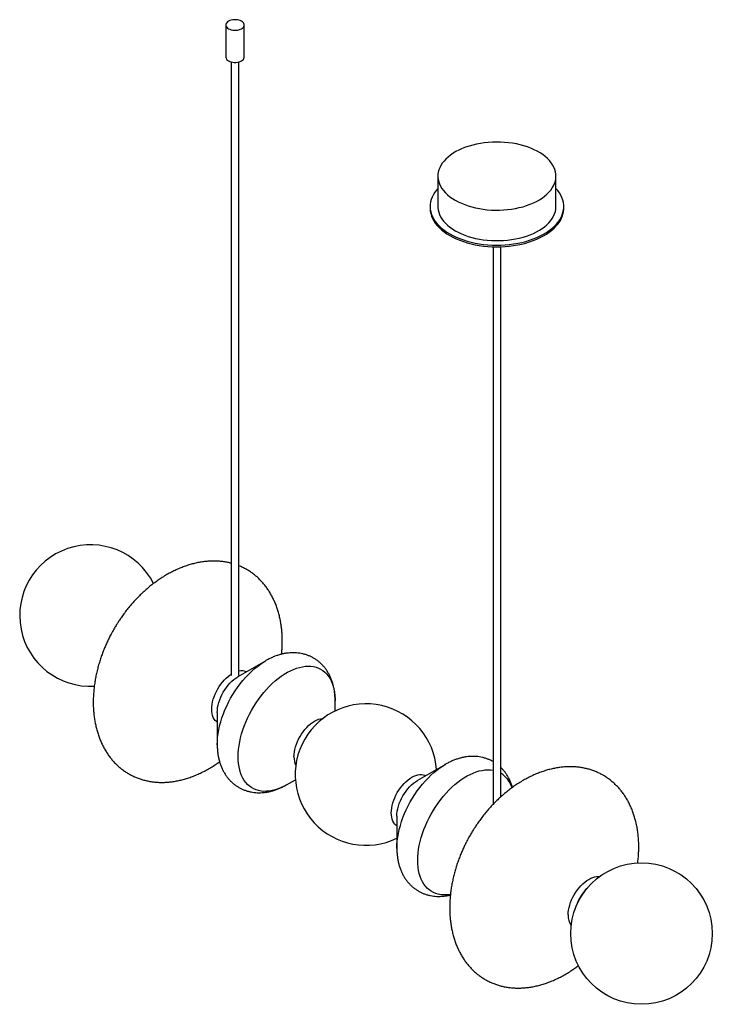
# Paper-space layout '_Isométrica' of a CAD drawing. Header units: inches. Extents: x -17.3 to 17.3, y -11.5 to 37.8.
import ezdxf

# ---------------------------------------------------------------- set-up
doc = ezdxf.new("R2010")
doc.units = ezdxf.units.IN
doc.header["$MEASUREMENT"] = 0

psp = doc.layouts.new('_Isométrica')

# ---------------------------------------------------------------- linework, layer by layer
at = {"color": 7, "linetype": 'Continuous', "lineweight": 25}
for p, q in [((-7.017, 37.541), (-7.017, 35.932)), ((-6.095, 35.932), (-6.095, 37.541)), ((-6.753, 35.691), (-6.753, 4.969)), ((-6.359, 4.969), (-6.359, 35.691)), ((3.601, 29.971), (3.601, 28.444)), ((9.511, 28.444), (9.511, 29.971)), ((3.211, 28.444), (3.211, 28.363)), ((9.901, 28.363), (9.901, 28.444)), ((6.359, 26.435), (6.359, -1.496)), ((6.753, -1.113), (6.753, 26.435)), ((-5.019, 5.701), (-6.417, 4.894)), ((-5.038, 5.69), (-5.019, 5.701)), ((-1.545, 3.189), (-1.545, 3.695)), ((-7.447, 3.11), (-7.447, 1.496)), ((3.973, 0.51), (2.575, -0.297)), ((3.954, 0.499), (3.973, 0.51)), ((-3.973, -0.51), (-3.534, -0.257)), ((1.545, -2.081), (1.545, -3.695))]:
    psp.add_line(p, q, dxfattribs=at)
at = {"color": 7, "linetype": 'Continuous', "lineweight": 25, "flags": 128}
for points in [[(-6.882, 37.352), (-6.82, 37.323), (-6.751, 37.299), (-6.675, 37.284), (-6.596, 37.275), (-6.516, 37.275), (-6.437, 37.284), (-6.361, 37.299), (-6.292, 37.323), (-6.23, 37.352), (-6.178, 37.388), (-6.138, 37.428), (-6.111, 37.472), (-6.097, 37.517), (-6.097, 37.564), (-6.111, 37.609), (-6.138, 37.653), (-6.178, 37.693), (-6.23, 37.729), (-6.292, 37.759), (-6.361, 37.782), (-6.437, 37.798), (-6.516, 37.806), (-6.596, 37.806), (-6.675, 37.798), (-6.751, 37.782), (-6.82, 37.759), (-6.882, 37.729), (-6.934, 37.693), (-6.974, 37.653), (-7.001, 37.609), (-7.015, 37.564), (-7.015, 37.517), (-7.001, 37.472), (-6.974, 37.428), (-6.934, 37.388), (-6.882, 37.352)], [(-6.882, 35.744), (-6.82, 35.714), (-6.751, 35.691), (-6.675, 35.675), (-6.596, 35.667), (-6.516, 35.667), (-6.437, 35.675), (-6.361, 35.691), (-6.292, 35.714), (-6.23, 35.744), (-6.178, 35.779), (-6.138, 35.82), (-6.111, 35.863), (-6.097, 35.909), (-6.095, 35.932)], [(4.467, 28.765), (4.616, 28.685), (4.774, 28.61), (4.941, 28.543), (5.116, 28.482), (5.297, 28.428), (5.484, 28.381), (5.677, 28.342), (5.874, 28.311), (6.074, 28.288), (6.276, 28.273), (6.48, 28.266), (6.684, 28.267), (6.887, 28.276), (7.089, 28.293), (7.288, 28.318), (7.484, 28.351), (7.675, 28.392), (7.861, 28.441), (8.041, 28.496), (8.214, 28.559), (8.378, 28.628), (8.535, 28.704), (8.681, 28.786), (8.818, 28.873), (8.944, 28.966), (9.058, 29.064), (9.161, 29.165), (9.251, 29.271), (9.328, 29.38), (9.392, 29.492), (9.443, 29.606), (9.479, 29.722), (9.502, 29.839), (9.511, 29.956), (9.506, 30.074), (9.486, 30.191), (9.453, 30.308), (9.406, 30.422), (9.345, 30.535), (9.271, 30.644), (9.184, 30.751), (9.085, 30.854), (8.973, 30.952), (8.85, 31.046), (8.716, 31.135), (8.572, 31.218), (8.418, 31.296), (8.256, 31.367), (8.085, 31.431), (7.907, 31.488), (7.722, 31.539), (7.532, 31.581), (7.337, 31.616), (7.139, 31.644), (6.938, 31.663), (6.734, 31.674), (6.531, 31.677), (6.327, 31.672), (6.124, 31.659), (5.923, 31.637), (5.726, 31.608), (5.532, 31.571), (5.343, 31.527), (5.16, 31.475), (4.984, 31.416), (4.815, 31.349), (4.654, 31.277), (4.503, 31.198), (4.361, 31.113), (4.23, 31.023), (4.11, 30.928), (4.001, 30.828), (3.905, 30.725), (3.821, 30.617), (3.75, 30.507), (3.693, 30.394), (3.649, 30.279), (3.62, 30.162), (3.604, 30.045), (3.602, 29.927), (3.614, 29.809), (3.641, 29.693), (3.681, 29.577), (3.735, 29.464), (3.802, 29.352), (3.883, 29.244), (3.976, 29.14), (4.081, 29.039), (4.199, 28.942), (4.327, 28.851), (4.467, 28.765)], [(3.601, 29.349), (3.537, 29.276), (3.45, 29.161), (3.376, 29.044), (3.316, 28.924), (3.269, 28.802), (3.236, 28.678), (3.216, 28.554), (3.211, 28.429), (3.22, 28.304), (3.243, 28.179), (3.279, 28.056), (3.33, 27.934), (3.394, 27.815), (3.471, 27.698), (3.561, 27.584), (3.664, 27.474), (3.779, 27.368), (3.905, 27.267), (4.043, 27.17), (4.191, 27.079)], [(4.191, 27.079), (4.349, 26.993), (4.516, 26.914), (4.692, 26.841), (4.876, 26.774), (5.066, 26.715), (5.263, 26.663), (5.466, 26.619), (5.673, 26.582), (5.884, 26.553), (6.097, 26.531), (6.313, 26.518), (6.529, 26.513), (6.746, 26.516), (6.961, 26.527), (7.175, 26.547), (7.387, 26.574), (7.595, 26.609), (7.798, 26.651), (7.997, 26.702), (8.189, 26.759), (8.375, 26.824), (8.553, 26.895), (8.722, 26.973), (8.883, 27.057), (9.033, 27.147), (9.174, 27.242), (9.303, 27.342), (9.421, 27.447), (9.527, 27.556), (9.62, 27.669), (9.7, 27.785), (9.768, 27.904), (9.821, 28.025), (9.862, 28.148), (9.888, 28.272), (9.9, 28.397), (9.898, 28.522), (9.883, 28.647), (9.853, 28.771), (9.809, 28.893), (9.752, 29.014), (9.681, 29.132), (9.598, 29.248), (9.511, 29.349)], [(3.211, 28.363), (3.211, 28.347), (3.22, 28.222), (3.243, 28.098), (3.279, 27.974), (3.33, 27.853), (3.394, 27.733), (3.471, 27.616), (3.561, 27.503), (3.664, 27.393), (3.779, 27.286), (3.905, 27.185), (4.043, 27.088), (4.191, 26.997)], [(3.601, 28.444), (3.602, 28.4), (3.614, 28.282), (3.641, 28.166), (3.681, 28.05), (3.735, 27.937), (3.802, 27.826), (3.883, 27.717), (3.976, 27.613), (4.081, 27.512), (4.199, 27.415), (4.327, 27.324), (4.467, 27.238)], [(4.191, 26.997), (4.349, 26.912), (4.516, 26.832), (4.692, 26.759), (4.876, 26.693), (5.066, 26.634), (5.263, 26.582), (5.466, 26.537), (5.673, 26.5), (5.884, 26.471), (6.097, 26.45), (6.313, 26.437), (6.529, 26.432), (6.746, 26.435), (6.961, 26.446), (7.175, 26.465), (7.387, 26.492), (7.595, 26.527), (7.798, 26.57), (7.997, 26.62), (8.189, 26.677), (8.375, 26.742), (8.553, 26.813), (8.722, 26.891), (8.883, 26.975), (9.033, 27.065), (9.174, 27.16), (9.303, 27.261), (9.421, 27.366), (9.527, 27.475), (9.62, 27.588), (9.7, 27.704), (9.768, 27.823), (9.821, 27.944), (9.862, 28.067), (9.888, 28.191), (9.9, 28.316), (9.901, 28.363)], [(4.467, 27.238), (4.616, 27.158), (4.774, 27.083), (4.941, 27.016), (5.116, 26.955), (5.297, 26.901), (5.484, 26.854), (5.677, 26.816), (5.874, 26.784), (6.074, 26.761), (6.276, 26.746), (6.48, 26.739), (6.684, 26.74), (6.887, 26.749), (7.089, 26.766), (7.288, 26.791), (7.484, 26.825), (7.675, 26.865), (7.861, 26.914), (8.041, 26.969), (8.214, 27.032), (8.378, 27.101), (8.535, 27.177), (8.681, 27.259), (8.818, 27.346), (8.944, 27.439), (9.058, 27.537), (9.161, 27.638), (9.251, 27.744), (9.328, 27.853), (9.392, 27.965), (9.443, 28.079), (9.479, 28.195), (9.502, 28.312), (9.511, 28.429), (9.511, 28.444)], [(-7.447, 1.496), (-7.442, 1.676), (-7.427, 1.862), (-7.403, 2.051), (-7.369, 2.245), (-7.326, 2.44), (-7.273, 2.638), (-7.211, 2.837), (-7.141, 3.036), (-7.061, 3.234), (-6.974, 3.431), (-6.879, 3.626), (-6.776, 3.818), (-6.666, 4.006), (-6.55, 4.19), (-6.427, 4.368), (-6.299, 4.541), (-6.165, 4.707), (-6.027, 4.866), (-5.885, 5.016), (-5.74, 5.159), (-5.591, 5.292), (-5.44, 5.415), (-5.288, 5.529), (-5.134, 5.631), (-5.038, 5.69)], [(-6.401, 0.892), (-6.396, 1.073), (-6.382, 1.258), (-6.357, 1.448), (-6.324, 1.641), (-6.28, 1.837), (-6.227, 2.034), (-6.166, 2.233), (-6.095, 2.432), (-6.016, 2.63), (-5.929, 2.827), (-5.833, 3.022), (-5.731, 3.214), (-5.621, 3.402), (-5.504, 3.586), (-5.382, 3.765), (-5.253, 3.937), (-5.12, 4.103), (-4.982, 4.262), (-4.84, 4.413), (-4.694, 4.555), (-4.546, 4.688), (-4.395, 4.812), (-4.242, 4.925), (-4.089, 5.028), (-3.935, 5.12), (-3.781, 5.2), (-3.628, 5.269), (-3.476, 5.325), (-3.326, 5.37), (-3.179, 5.402), (-3.035, 5.421), (-2.895, 5.428), (-2.759, 5.423), (-2.628, 5.405), (-2.503, 5.374), (-2.383, 5.331), (-2.27, 5.275), (-2.164, 5.208), (-2.065, 5.129), (-1.973, 5.038), (-1.89, 4.937), (-1.815, 4.824), (-1.749, 4.702), (-1.691, 4.57), (-1.643, 4.429), (-1.605, 4.279), (-1.576, 4.121), (-1.556, 3.956), (-1.546, 3.784), (-1.545, 3.695)], [(-7.725, 3.27), (-7.72, 3.39), (-7.705, 3.514), (-7.681, 3.641), (-7.647, 3.771), (-7.604, 3.901), (-7.552, 4.031), (-7.491, 4.16), (-7.424, 4.286), (-7.349, 4.407), (-7.268, 4.524), (-7.181, 4.634), (-7.089, 4.736), (-6.994, 4.831), (-6.896, 4.916), (-6.796, 4.991), (-6.753, 5.019)], [(-7.447, 3.11), (-7.442, 3.229), (-7.427, 3.353), (-7.403, 3.481), (-7.368, 3.61), (-7.325, 3.741), (-7.273, 3.871), (-7.213, 3.999), (-7.145, 4.125), (-7.07, 4.247), (-6.989, 4.363), (-6.902, 4.473), (-6.811, 4.576), (-6.716, 4.67), (-6.618, 4.755), (-6.518, 4.83), (-6.417, 4.894)], [(-7.447, 3.11), (-7.442, 3.229), (-7.427, 3.353), (-7.403, 3.481), (-7.368, 3.61), (-7.325, 3.741), (-7.273, 3.871), (-7.213, 3.999), (-7.145, 4.125), (-7.07, 4.247), (-6.989, 4.363), (-6.902, 4.473), (-6.811, 4.576), (-6.716, 4.67), (-6.618, 4.755), (-6.518, 4.83), (-6.417, 4.894)], [(-7.447, 2.618), (-7.491, 2.651), (-7.552, 2.71), (-7.604, 2.78), (-7.647, 2.861), (-7.681, 2.951), (-7.705, 3.05), (-7.72, 3.157), (-7.725, 3.27)], [(-3.605, 0.892), (-3.6, 1.011), (-3.585, 1.135), (-3.561, 1.263), (-3.527, 1.392), (-3.484, 1.523), (-3.432, 1.653), (-3.371, 1.781), (-3.303, 1.907), (-3.229, 2.029), (-3.147, 2.145), (-3.061, 2.255), (-2.969, 2.358), (-2.874, 2.452), (-2.776, 2.537), (-2.676, 2.612), (-2.575, 2.676), (-2.474, 2.729), (-2.374, 2.769), (-2.276, 2.797), (-2.181, 2.813), (-2.152, 2.815)], [(-3.605, 0.892), (-3.6, 1.011), (-3.585, 1.135), (-3.561, 1.263), (-3.527, 1.392), (-3.484, 1.523), (-3.432, 1.653), (-3.371, 1.781), (-3.303, 1.907), (-3.229, 2.029), (-3.147, 2.145), (-3.061, 2.255), (-2.969, 2.358), (-2.874, 2.452), (-2.776, 2.537), (-2.676, 2.612), (-2.575, 2.676), (-2.474, 2.729), (-2.374, 2.769), (-2.276, 2.797), (-2.181, 2.813), (-2.152, 2.815)], [(-3.973, -0.51), (-4.089, -0.574), (-4.242, -0.648), (-4.395, -0.711), (-4.546, -0.762), (-4.694, -0.8), (-4.84, -0.826), (-4.982, -0.839), (-5.12, -0.84), (-5.253, -0.828), (-5.382, -0.803), (-5.504, -0.766), (-5.621, -0.717), (-5.731, -0.656), (-5.833, -0.582), (-5.929, -0.498), (-6.016, -0.401), (-6.095, -0.294), (-6.166, -0.177), (-6.227, -0.05), (-6.28, 0.087), (-6.324, 0.233), (-6.357, 0.387), (-6.382, 0.548), (-6.396, 0.717), (-6.401, 0.892)], [(1.545, -3.695), (1.55, -3.515), (1.565, -3.329), (1.589, -3.139), (1.623, -2.946), (1.666, -2.751), (1.719, -2.553), (1.781, -2.354), (1.851, -2.155), (1.931, -1.957), (2.018, -1.76), (2.113, -1.565), (2.216, -1.373), (2.326, -1.185), (2.442, -1.001), (2.565, -0.823), (2.693, -0.65), (2.826, -0.484), (2.965, -0.325), (3.107, -0.175), (3.252, -0.032), (3.401, 0.101), (3.552, 0.224), (3.704, 0.338), (3.858, 0.44), (3.954, 0.499)], [(1.267, -1.92), (1.272, -1.801), (1.286, -1.677), (1.311, -1.55), (1.345, -1.42), (1.388, -1.29), (1.44, -1.159), (1.5, -1.031), (1.568, -0.905), (1.643, -0.784), (1.724, -0.667), (1.811, -0.557), (1.903, -0.455), (1.998, -0.36), (2.096, -0.275), (2.196, -0.2), (2.297, -0.136), (2.398, -0.084), (2.498, -0.043), (2.596, -0.015), (2.691, 0.001), (2.782, 0.003), (2.869, -0.007), (2.95, -0.029), (3.001, -0.051)], [(2.591, -4.299), (2.595, -4.118), (2.61, -3.933), (2.634, -3.743), (2.668, -3.55), (2.712, -3.354), (2.765, -3.156), (2.826, -2.958), (2.897, -2.759), (2.976, -2.561), (3.063, -2.364), (3.159, -2.169), (3.261, -1.977), (3.371, -1.789), (3.488, -1.605), (3.61, -1.426), (3.739, -1.254), (3.872, -1.088), (4.01, -0.929), (4.152, -0.778), (4.298, -0.636), (4.446, -0.503), (4.597, -0.379), (4.75, -0.266), (4.903, -0.163), (5.057, -0.071), (5.211, 0.009), (5.364, 0.078), (5.516, 0.134), (5.666, 0.179), (5.813, 0.211), (5.957, 0.231), (6.097, 0.238), (6.233, 0.232), (6.359, 0.215)], [(1.545, -2.081), (1.55, -1.962), (1.565, -1.838), (1.589, -1.71), (1.623, -1.581), (1.667, -1.45), (1.719, -1.32), (1.779, -1.192), (1.847, -1.066), (1.922, -0.944), (2.003, -0.828), (2.09, -0.718), (2.181, -0.615), (2.276, -0.521), (2.374, -0.436), (2.474, -0.361), (2.575, -0.297)], [(1.545, -2.081), (1.55, -1.962), (1.565, -1.838), (1.589, -1.71), (1.623, -1.581), (1.667, -1.45), (1.719, -1.32), (1.779, -1.192), (1.847, -1.066), (1.922, -0.944), (2.003, -0.828), (2.09, -0.718), (2.181, -0.615), (2.276, -0.521), (2.374, -0.436), (2.474, -0.361), (2.575, -0.297)], [(1.545, -2.573), (1.5, -2.54), (1.44, -2.481), (1.388, -2.411), (1.345, -2.33), (1.311, -2.24), (1.286, -2.141), (1.272, -2.034), (1.267, -1.92)], [(4.226, -6.005), (4.152, -6.017), (4.01, -6.03), (3.872, -6.031), (3.739, -6.019), (3.61, -5.994), (3.488, -5.957), (3.371, -5.908), (3.261, -5.847), (3.159, -5.773), (3.063, -5.689), (2.976, -5.592), (2.897, -5.485), (2.826, -5.368), (2.765, -5.241), (2.712, -5.104), (2.668, -4.958), (2.634, -4.804), (2.61, -4.643), (2.595, -4.474), (2.591, -4.299)], [(10.123, -7.033), (10.128, -6.914), (10.143, -6.79), (10.167, -6.662), (10.201, -6.533), (10.245, -6.402), (10.296, -6.272), (10.357, -6.144), (10.425, -6.018), (10.499, -5.896), (10.581, -5.78), (10.667, -5.67), (10.759, -5.567), (10.854, -5.473), (10.952, -5.388), (11.052, -5.313), (11.153, -5.249), (11.254, -5.196), (11.354, -5.156), (11.452, -5.128), (11.547, -5.112), (11.638, -5.109), (11.688, -5.113)]]:
    psp.add_lwpolyline(points, dxfattribs=at)
at = {"color": 7, "linetype": 'Continuous', "lineweight": 25}
psp.add_circle((13.794, -7.963), 3.543, dxfattribs=at)
for centre, radius, start, end in [((-6.787, 35.955), 0.232, 185.6534, 245.6668), ((-13.794, 7.963), 3.543, 26.9158, 273.086), ((-6.24, 4.616), 0.58, 64.5896, 101.8525), ((0, 0), 3.543, 4.1533, 295.8521), ((-2.642, 0.865), 0.964, 178.4139, 205.1785), ((6.018, -1.083), 1.364, 18.1872, 57.3946), ((12.798, -7.388), 2.42, 135.154, 164.8514), ((10.991, -7.075), 0.869, 177.2405, 214.2544)]:
    psp.add_arc(centre, radius, start, end, dxfattribs=at)
for points, knots in [([(-6.753, 10.584), (-6.809, 10.598), (-6.931, 10.628), (-7.123, 10.66), (-7.329, 10.683), (-7.539, 10.694), (-7.753, 10.693), (-7.97, 10.679), (-8.19, 10.653), (-8.414, 10.615), (-8.64, 10.563), (-8.868, 10.499), (-9.097, 10.422), (-9.328, 10.332), (-9.56, 10.228), (-9.792, 10.112), (-10.025, 9.981), (-10.248, 9.842), (-10.462, 9.697), (-10.665, 9.547), (-10.865, 9.388), (-11.061, 9.219), (-11.252, 9.042), (-11.439, 8.857), (-11.62, 8.665), (-11.794, 8.466), (-11.96, 8.263), (-12.115, 8.06), (-12.251, 7.871), (-12.365, 7.702), (-12.468, 7.541), (-12.552, 7.405), (-12.604, 7.316), (-12.621, 7.286)], [0, 0, 0, 0, 0.026754, 0.057974, 0.089429, 0.121153, 0.153178, 0.185537, 0.21826, 0.251378, 0.28492, 0.318914, 0.353389, 0.388374, 0.423898, 0.459991, 0.496689, 0.53403, 0.567904, 0.602053, 0.636451, 0.671068, 0.705867, 0.740798, 0.775787, 0.81072, 0.84539, 0.879349, 0.911303, 0.93731, 0.959282, 0.986496, 1, 1, 1, 1]), ([(-4.224, 6.027), (-4.222, 6.051), (-4.209, 6.158), (-4.197, 6.348), (-4.188, 6.595), (-4.19, 6.839), (-4.202, 7.08), (-4.224, 7.317), (-4.256, 7.55), (-4.298, 7.778), (-4.349, 8), (-4.41, 8.216), (-4.481, 8.426), (-4.561, 8.628), (-4.651, 8.823), (-4.749, 9.01), (-4.856, 9.188), (-4.971, 9.358), (-5.095, 9.519), (-5.226, 9.671), (-5.366, 9.813), (-5.513, 9.946), (-5.667, 10.068), (-5.827, 10.18), (-5.995, 10.282), (-6.169, 10.372), (-6.291, 10.429), (-6.356, 10.453), (-6.359, 10.455)], [0, 0, 0, 0, 0.012909, 0.056518, 0.100022, 0.143367, 0.186511, 0.229419, 0.272061, 0.314419, 0.356478, 0.39823, 0.439675, 0.480816, 0.521664, 0.562232, 0.602538, 0.642608, 0.682466, 0.722144, 0.761674, 0.801094, 0.84044, 0.879754, 0.919077, 0.958452, 0.997914, 1, 1, 1, 1]), ([(-12.621, 7.286), (-12.669, 7.201), (-12.737, 7.081), (-12.831, 6.9), (-12.91, 6.741), (-12.999, 6.55), (-13.087, 6.346), (-13.173, 6.13), (-13.255, 5.905), (-13.332, 5.673), (-13.402, 5.435), (-13.465, 5.192), (-13.519, 4.946), (-13.565, 4.699), (-13.602, 4.45), (-13.63, 4.201), (-13.648, 3.953), (-13.656, 3.707), (-13.654, 3.463), (-13.643, 3.222), (-13.621, 2.984), (-13.589, 2.752), (-13.547, 2.524), (-13.496, 2.302), (-13.434, 2.085), (-13.364, 1.876), (-13.283, 1.674), (-13.194, 1.479), (-13.096, 1.292), (-12.989, 1.113), (-12.874, 0.943), (-12.75, 0.782), (-12.618, 0.631), (-12.479, 0.488), (-12.332, 0.356), (-12.178, 0.233), (-12.017, 0.121), (-11.85, 0.02), (-11.676, -0.071), (-11.496, -0.151), (-11.31, -0.22), (-11.119, -0.278), (-10.923, -0.324), (-10.722, -0.359), (-10.516, -0.382), (-10.306, -0.393), (-10.092, -0.391), (-9.875, -0.378), (-9.654, -0.352), (-9.431, -0.313), (-9.205, -0.262), (-8.977, -0.198), (-8.747, -0.121), (-8.516, -0.03), (-8.285, 0.073), (-8.052, 0.19), (-7.82, 0.32), (-7.597, 0.46), (-7.434, 0.568), (-7.35, 0.631), (-7.332, 0.644)], [0, 0, 0, 0, 0.020802, 0.029419, 0.043704, 0.058574, 0.074544, 0.091217, 0.108423, 0.126024, 0.143917, 0.162022, 0.180274, 0.198619, 0.217015, 0.235423, 0.253814, 0.27216, 0.29044, 0.308634, 0.326729, 0.344711, 0.362574, 0.380311, 0.397919, 0.415397, 0.432746, 0.449972, 0.46708, 0.484078, 0.500976, 0.517785, 0.534517, 0.551188, 0.567812, 0.584405, 0.600984, 0.617567, 0.634172, 0.650813, 0.667508, 0.684275, 0.701132, 0.718099, 0.735193, 0.752434, 0.769839, 0.787424, 0.805208, 0.823206, 0.841435, 0.859909, 0.878645, 0.897658, 0.916964, 0.936579, 0.956523, 0.976816, 0.995226, 1, 1, 1, 1]), ([(-1.546, 3.679), (-1.546, 3.691), (-1.544, 3.77), (-1.551, 3.914), (-1.568, 4.108), (-1.598, 4.297), (-1.639, 4.481), (-1.691, 4.657), (-1.755, 4.826), (-1.829, 4.985), (-1.913, 5.135), (-2.006, 5.275), (-2.108, 5.405), (-2.219, 5.525), (-2.336, 5.633), (-2.461, 5.731), (-2.592, 5.817), (-2.729, 5.892), (-2.871, 5.956), (-3.017, 6.008), (-3.167, 6.049), (-3.321, 6.079), (-3.478, 6.097), (-3.638, 6.103), (-3.801, 6.097), (-3.966, 6.08), (-4.133, 6.051), (-4.302, 6.01), (-4.472, 5.956), (-4.642, 5.891), (-4.813, 5.813), (-4.946, 5.745), (-5.02, 5.699), (-5.04, 5.687)], [0, 0, 0, 0, 0.006787, 0.044274, 0.081676, 0.118864, 0.155696, 0.192037, 0.227777, 0.262847, 0.297223, 0.330923, 0.363996, 0.396514, 0.428563, 0.460234, 0.491625, 0.522832, 0.553947, 0.585046, 0.616228, 0.647594, 0.679242, 0.711266, 0.743754, 0.776781, 0.810403, 0.844649, 0.879515, 0.91496, 0.950906, 0.98725, 1, 1, 1, 1]), ([(-7.447, 1.496), (-7.447, 1.459), (-7.446, 1.355), (-7.435, 1.188), (-7.412, 0.996), (-7.377, 0.809), (-7.331, 0.629), (-7.273, 0.456), (-7.205, 0.292), (-7.126, 0.136), (-7.038, -0.009), (-6.94, -0.145), (-6.834, -0.27), (-6.721, -0.384), (-6.6, -0.488), (-6.472, -0.58), (-6.338, -0.662), (-6.199, -0.732), (-6.056, -0.79), (-5.907, -0.837), (-5.755, -0.873), (-5.6, -0.897), (-5.441, -0.91), (-5.28, -0.911), (-5.116, -0.9), (-4.95, -0.877), (-4.783, -0.843), (-4.613, -0.796), (-4.443, -0.737), (-4.272, -0.666), (-4.111, -0.588), (-4.008, -0.529), (-3.961, -0.502)], [0, 0, 0, 0, 0.020991, 0.058541, 0.096052, 0.133284, 0.170095, 0.206358, 0.241979, 0.276911, 0.311148, 0.344725, 0.377703, 0.410161, 0.442188, 0.47388, 0.505334, 0.53665, 0.567903, 0.599185, 0.630597, 0.662238, 0.694207, 0.726595, 0.759486, 0.792947, 0.827022, 0.861728, 0.897042, 0.932907, 0.969232, 1, 1, 1, 1]), ([(6.359, 0.646), (6.327, 0.664), (6.25, 0.708), (6.121, 0.765), (5.975, 0.818), (5.825, 0.858), (5.671, 0.888), (5.514, 0.906), (5.354, 0.912), (5.191, 0.906), (5.026, 0.889), (4.859, 0.86), (4.69, 0.819), (4.52, 0.765), (4.35, 0.7), (4.179, 0.622), (4.046, 0.554), (3.971, 0.508), (3.952, 0.497)], [0, 0, 0, 0, 0.044478, 0.106785, 0.169059, 0.231501, 0.294311, 0.357686, 0.421814, 0.486871, 0.553007, 0.620334, 0.688911, 0.75873, 0.829708, 0.90169, 0.974469, 1, 1, 1, 1]), ([(13.604, -4.425), (13.612, -4.351), (13.631, -4.193), (13.648, -3.953), (13.656, -3.707), (13.654, -3.463), (13.643, -3.222), (13.621, -2.984), (13.589, -2.752), (13.547, -2.524), (13.496, -2.302), (13.434, -2.085), (13.364, -1.876), (13.283, -1.674), (13.194, -1.479), (13.096, -1.292), (12.989, -1.113), (12.874, -0.943), (12.75, -0.782), (12.618, -0.631), (12.479, -0.488), (12.332, -0.356), (12.178, -0.233), (12.017, -0.121), (11.85, -0.02), (11.676, 0.071), (11.496, 0.151), (11.31, 0.22), (11.119, 0.278), (10.923, 0.324), (10.722, 0.359), (10.516, 0.382), (10.306, 0.393), (10.092, 0.391), (9.875, 0.378), (9.654, 0.352), (9.431, 0.313), (9.205, 0.262), (8.977, 0.198), (8.747, 0.121), (8.516, 0.03), (8.285, -0.073), (8.052, -0.19), (7.82, -0.32), (7.597, -0.459), (7.383, -0.604), (7.18, -0.754), (6.98, -0.914), (6.784, -1.082), (6.593, -1.259), (6.406, -1.444), (6.225, -1.637), (6.051, -1.836), (5.885, -2.039), (5.73, -2.241), (5.594, -2.431), (5.48, -2.599), (5.376, -2.76), (5.293, -2.896), (5.192, -3.07), (5.108, -3.221), (5.014, -3.402), (4.935, -3.56), (4.846, -3.752), (4.758, -3.955), (4.672, -4.171), (4.59, -4.396), (4.513, -4.629), (4.443, -4.867), (4.38, -5.109), (4.325, -5.355), (4.279, -5.603), (4.242, -5.851), (4.215, -6.1), (4.197, -6.348), (4.189, -6.595), (4.19, -6.839), (4.202, -7.08), (4.224, -7.317), (4.256, -7.55), (4.298, -7.778), (4.349, -8), (4.41, -8.216), (4.481, -8.426), (4.561, -8.628), (4.651, -8.823), (4.749, -9.01), (4.856, -9.188), (4.971, -9.358), (5.095, -9.519), (5.226, -9.671), (5.366, -9.813), (5.513, -9.946), (5.667, -10.068), (5.827, -10.18), (5.995, -10.282), (6.169, -10.373), (6.349, -10.453), (6.534, -10.522), (6.726, -10.58), (6.922, -10.626), (7.123, -10.661), (7.329, -10.683), (7.539, -10.694), (7.753, -10.693), (7.97, -10.679), (8.19, -10.653), (8.414, -10.615), (8.64, -10.563), (8.868, -10.499), (9.097, -10.422), (9.328, -10.332), (9.56, -10.228), (9.792, -10.112), (10.025, -9.981), (10.248, -9.842), (10.452, -9.704), (10.577, -9.61), (10.635, -9.567)], [0, 0, 0, 0, 0.008186, 0.01728, 0.026351, 0.035389, 0.044386, 0.053333, 0.062225, 0.071057, 0.079827, 0.088533, 0.097175, 0.105754, 0.114272, 0.122731, 0.131135, 0.139491, 0.147802, 0.156075, 0.164318, 0.172538, 0.180743, 0.18894, 0.19714, 0.20535, 0.213579, 0.221834, 0.230124, 0.238459, 0.246849, 0.255301, 0.263826, 0.272432, 0.281127, 0.28992, 0.29882, 0.307833, 0.316968, 0.326232, 0.335633, 0.345179, 0.354878, 0.364739, 0.374773, 0.383876, 0.393052, 0.402296, 0.411598, 0.420949, 0.430336, 0.439738, 0.449125, 0.458441, 0.467567, 0.476153, 0.483142, 0.489046, 0.496359, 0.499988, 0.510273, 0.514534, 0.521598, 0.52895, 0.536847, 0.545091, 0.553598, 0.562301, 0.571149, 0.580101, 0.589125, 0.598197, 0.607292, 0.616395, 0.625488, 0.634559, 0.643598, 0.652594, 0.661541, 0.670433, 0.679265, 0.688035, 0.696742, 0.705384, 0.713963, 0.72248, 0.730939, 0.739344, 0.747699, 0.75601, 0.764284, 0.772527, 0.780747, 0.788951, 0.797149, 0.805348, 0.813559, 0.821787, 0.830042, 0.838333, 0.846668, 0.855057, 0.86351, 0.872034, 0.88064, 0.889336, 0.898129, 0.907028, 0.916041, 0.925176, 0.93444, 0.943842, 0.953387, 0.963086, 0.972948, 0.982982, 0.992084, 1, 1, 1, 1]), ([(7.331, -0.645), (7.321, -0.607), (7.294, -0.512), (7.237, -0.365), (7.163, -0.206), (7.079, -0.056), (6.986, 0.085), (6.883, 0.214), (6.805, 0.302), (6.759, 0.344), (6.753, 0.349)], [0, 0, 0, 0, 0.098356, 0.25221, 0.403179, 0.551161, 0.696232, 0.838605, 0.978589, 1, 1, 1, 1]), ([(1.545, -3.695), (1.545, -3.732), (1.546, -3.836), (1.557, -4.003), (1.58, -4.195), (1.615, -4.381), (1.661, -4.562), (1.719, -4.735), (1.787, -4.899), (1.866, -5.055), (1.954, -5.2), (2.052, -5.336), (2.158, -5.461), (2.271, -5.575), (2.392, -5.679), (2.52, -5.771), (2.653, -5.853), (2.793, -5.923), (2.936, -5.981), (3.085, -6.028), (3.237, -6.064), (3.392, -6.088), (3.55, -6.101), (3.712, -6.102), (3.876, -6.091), (4.041, -6.068), (4.158, -6.046), (4.219, -6.029), (4.224, -6.027)], [0, 0, 0, 0, 0.025279, 0.0705, 0.115673, 0.160511, 0.204842, 0.248512, 0.29141, 0.333478, 0.374709, 0.415145, 0.45486, 0.493948, 0.532518, 0.570684, 0.608563, 0.646275, 0.683913, 0.721585, 0.759414, 0.797519, 0.836019, 0.875023, 0.914633, 0.954928, 0.995965, 1, 1, 1, 1])]:
    psp.add_open_spline(points, degree=3, knots=knots, dxfattribs=at)

doc.saveas('drawing.dxf')
